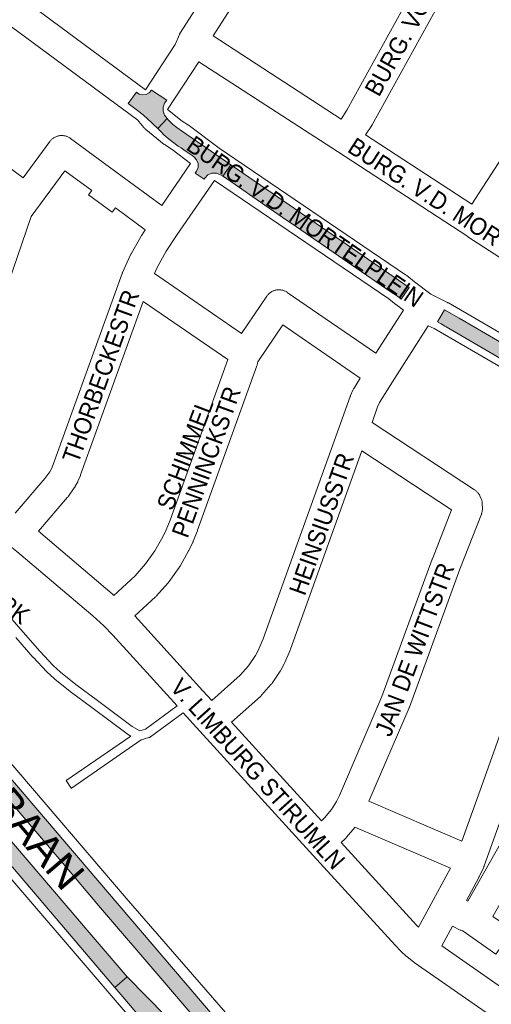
# Paper-space layout 'Layout1' of a CAD drawing. Header units: metres. Extents: x 123097 to 144122, y 392739 to 407589.
# Tile 140 of 256: x 131912 to 132122, y 395532 to 395970. Entities that reach past the tile are written whole.
import ezdxf
from ezdxf.enums import TextEntityAlignment as Align

# ---------------------------------------------------------------- set-up
doc = ezdxf.new("R2010")
doc.units = ezdxf.units.M
doc.header["$MEASUREMENT"] = 0
for name, color, linetype, lineweight in [('gs-anno-wegen algemeen tekst', 7, 'Continuous', 0), ('gs-knt-hoofdweg', 7, 'Continuous', 0), ('gs-knt-paden', 7, 'Continuous', 0), ('gs-knt-wegen algemeen', 7, 'Continuous', 0), ('ir-ARC-asfalt-hoofdwegen-te inspecteren', 5, 'Continuous', 0)]:
    doc.layers.add(name, color=color, linetype=linetype, lineweight=lineweight)
doc.styles.add('Style-Arial', font='arial.ttf')

psp = doc.layouts.get("Layout1")

# ---------------------------------------------------------------- hatches: boundary and pattern name
at = {"layer": 'ir-ARC-asfalt-hoofdwegen-te inspecteren', "linetype": 'Continuous', "lineweight": 13, "extrusion": (0, 0, -1)}
psp.add_hatch(color=5, dxfattribs=at).paths.add_polyline_path([(-131970.615, 395938.203), (-131969.575, 395937.048), (-131968.201, 395936.321), (-131966.66, 395936.113), (-131965.142, 395936.449), (-131963.833, 395937.287), (-131960.212, 395932.268), (-131965.542, 395928.254), (-131967.117, 395926.992), (-131968.632, 395925.69), (-131973.33, 395921.202), (-131977.492, 395925.712), (-131976.364, 395927.135), (-131975.766, 395928.849), (-131975.764, 395930.665), (-131976.359, 395932.381), (-131977.308, 395933.835)], flags=0)
at = {"layer": 'ir-ARC-asfalt-hoofdwegen-te inspecteren', "linetype": 'Continuous', "lineweight": 13}
for points in [[(131977.492, 395925.712), (131973.33, 395921.202), (131974.667, 395919.795), (131976.054, 395918.438), (131976.879, 395917.676), (131977.933, 395916.813), (131982.433, 395913.43), (131983.695, 395912.58), (131985.522, 395911.35), (131988.619, 395909.271), (131989.43, 395908.663), (131990.614, 395907.345), (131991.244, 395905.689), (131991.235, 395903.917), (131990.588, 395902.267), (131989.95, 395901.33), (131993.952, 395898.645), (131994.276, 395899.128), (131995.63, 395900.571), (131997.438, 395901.376), (131999.416, 395901.416), (132001.255, 395900.685), (132002.231, 395900.037), (132005.865, 395905.074), (131984.366, 395919.845), (131981.883, 395921.598), (131979.95, 395923.196), (131978.173, 395924.966)], [(131633.086, 395916.113), (131634.341, 395914.74), (131645.381, 395901.978), (131683.957, 395856.657), (131742.762, 395787.763), (131781.537, 395742.437), (131820.845, 395696.358), (131898.684, 395605.153), (131954.265, 395539.868), (131959.769, 395544.554), (131941.172, 395566.289), (131938.717, 395569.164), (131904.155, 395609.641), (131865.188, 395655.303), (131826.211, 395701.066), (131786.879, 395747.063), (131748.094, 395792.513), (131728.558, 395815.422), (131689.469, 395861.304), (131666.664, 395887.952), (131650.632, 395906.685), (131639.927, 395919.446), (131638.601, 395920.984)], [(132079.771, 395846.696), (132081.531, 395845.475), (132085.056, 395850.603), (132041.348, 395880.699), (132036.6, 395883.926), (132034.068, 395885.661), (132026.522, 395890.833), (132018.915, 395896.108), (132005.865, 395905.074), (132002.231, 395900.037), (132004.265, 395898.641), (132018.992, 395888.519), (132030.582, 395880.547), (132033.105, 395878.829), (132063.707, 395857.745), (132072.705, 395851.568), (132077.067, 395848.573)], [(131725.055, 395836.334), (131729.116, 395831.912), (131732.417, 395827.656), (131756.388, 395799.637), (131795.424, 395753.839), (131873.444, 395662.543), (131932.013, 395593.977), (131947.091, 395576.311), (131975.548, 395542.968), (132023.919, 395486.416), (132034.177, 395474.411), (132058.008, 395446.521), (132063.19, 395451.145), (132029.41, 395490.536), (131980.33, 395547.935), (131937.26, 395598.458), (131878.69, 395667.025), (131800.675, 395758.315), (131761.64, 395804.113), (131737.66, 395832.142), (131730.254, 395840.788)], [(132145.838, 395814.509), (132143.178, 395816.06), (132134.102, 395821.35), (132120.696, 395829.133), (132107.154, 395837.037), (132100.719, 395840.756), (132097.609, 395835.434), (132099.283, 395834.446), (132100.889, 395833.499), (132101.473, 395833.155), (132117.467, 395823.826), (132140.287, 395810.563), (132143.091, 395808.933), (132179.035, 395788.043), (132179.062, 395788.027), (132182.182, 395793.394), (132177.11, 395796.321), (132148.917, 395812.715)], [(132054.961, 395443.871), (132031.104, 395471.786), (132019.056, 395485.883), (132009.562, 395493.192), (132007.123, 395495.116), (132004.867, 395497.253), (131993.92, 395509.839), (131959.769, 395544.554), (131954.265, 395539.868), (131958.677, 395534.685), (131983.558, 395505.283), (131987.193, 395500.625), (131990.648, 395495.832), (131997.275, 395485.978), (132000.636, 395480.893), (132004.475, 395476.159), (132015.424, 395463.405), (132020.758, 395456.914), (132032.551, 395445.842), (132032.58, 395446.53), (132033.034, 395447.048), (132033.712, 395447.169), (132034.316, 395446.839), (132038.586, 395441.808), (132042.928, 395436.692), (132044.45, 395434.731)]]:
    psp.add_hatch(color=5, dxfattribs=at).paths.add_polyline_path(points, flags=0)

# ---------------------------------------------------------------- linework, layer by layer
at = {"layer": 'gs-knt-hoofdweg', "color": 7, "linetype": 'Continuous', "flags": 128}
for points in [[(131655.892, 395934.709), (131709.792, 395868.968), (131744.336, 395831.882), (131744.597, 395831.589), (131808.365, 395756.021), (131959.343, 395579.464), (132073.385, 395448.407), (132073.611, 395448.135), (132073.824, 395447.854), (132074.026, 395447.564), (132074.214, 395447.264), (132074.389, 395446.957), (132074.55, 395446.643), (132074.697, 395446.321), (132074.83, 395445.994), (132076.565, 395441.427)], [(132012.799, 395462.61), (131998.95, 395482.274), (131852.708, 395652.608), (131792.783, 395722.152), (131792.742, 395722.2), (131688.972, 395844.544), (131630.951, 395911.354)]]:
    psp.add_lwpolyline(points, dxfattribs=at)
at = {"layer": 'gs-knt-paden', "color": 7, "linetype": 'Continuous', "flags": 128}
psp.add_lwpolyline([(131903.78, 395738.805), (131891.293, 395721.934), (131893.844, 395719.16), (131896.332, 395716.83), (131896.4, 395716.763), (131900.189, 395712.861), (131900.255, 395712.79), (131905.744, 395706.561), (131905.755, 395706.548), (131912.494, 395698.767), (131920.917, 395689.213), (131926.902, 395682.809), (131930.127, 395679.796), (131936.911, 395674.401), (131946.517, 395667.311), (131962.011, 395655.761), (131965.359, 395653.773), (131967.956, 395654.527), (131981.94, 395664.846)], dxfattribs=at)
psp.add_lwpolyline([(131984.658, 395661.856), (131970.054, 395651.08), (131969.982, 395651.029), (131969.907, 395650.981), (131969.83, 395650.936), (131969.752, 395650.895), (131969.671, 395650.858), (131969.589, 395650.824), (131969.506, 395650.793), (131969.421, 395650.767), (131965.955, 395649.76), (131934.965, 395628.387, -0.3903244), (131934.952, 395628.39), (131932.68, 395631.683, -0.3903261), (131932.682, 395631.696), (131961.358, 395651.473), (131959.868, 395652.358), (131959.808, 395652.394), (131959.75, 395652.433), (131959.693, 395652.475), (131944.119, 395664.086), (131934.494, 395671.188), (131934.437, 395671.232), (131927.562, 395676.7), (131927.5, 395676.751), (131927.441, 395676.804), (131924.108, 395679.918), (131924.059, 395679.966), (131924.012, 395680.015), (131917.96, 395686.49), (131917.921, 395686.533), (131910.239, 395695.245)], format="xyb", dxfattribs=at)
at = {"layer": 'gs-knt-wegen algemeen', "color": 7, "linetype": 'Continuous', "flags": 128}
for points in [[(132131.42, 396182.773), (132052.546, 396047.961), (132052.517, 396047.911), (132047.294, 396039.162), (132047.181, 396038.981), (131997.91, 395962.276)], [(131967.847, 395938.41), (131981.082, 395958.509), (131982.935, 395962.881), (131983.036, 395963.103), (131983.101, 395963.236), (131983.14, 395963.317), (131983.178, 395963.387), (131983.293, 395963.597), (131983.333, 395963.663), (131983.452, 395963.858), (132036.169, 396045.928), (132038.049, 396049.076)], [(132054.758, 395925.416), (132057.319, 395929.366), (132119.498, 396041.929), (132119.639, 396042.172), (132124.922, 396050.829)], [(132134.434, 396041.422), (132130.826, 396035.51), (132068.604, 395922.869), (132068.49, 395922.67), (132068.368, 395922.475), (132065.675, 395918.322)], [(132112.79, 395887.641), (132139.557, 395928.689), (132139.584, 395928.73), (132142.539, 395933.187), (132155.21, 395955.615), (132176.305, 395994.531), (132187.014, 396015.827)], [(131912.766, 395979.245), (131967.847, 395938.41)], [(131964.449, 395924.973), (131905.018, 395968.782)], [(131997.91, 395962.276), (132054.758, 395925.416)], [(131991.62, 395950.837), (131977.698, 395929.696)], [(132235.191, 395792.806), (132175.042, 395831.753), (132175.039, 395831.755), (132111.148, 395873.172), (132111.137, 395873.18), (132053.131, 395910.953), (131991.62, 395950.837)], [(131873.614, 395928.816), (131913.593, 395899.292), (131925.421, 395915.427), (131925.61, 395915.672), (131925.811, 395915.909), (131926.022, 395916.136), (131926.245, 395916.352), (131926.477, 395916.557), (131926.719, 395916.751), (131926.97, 395916.934), (131927.23, 395917.104), (131927.497, 395917.262), (131927.771, 395917.407), (131928.052, 395917.538), (131928.339, 395917.656), (131928.631, 395917.76), (131928.928, 395917.85), (131929.229, 395917.926), (131929.533, 395917.988), (131929.84, 395918.035), (131930.148, 395918.067), (131930.458, 395918.084), (131930.768, 395918.087), (131931.079, 395918.075), (131931.388, 395918.048), (131931.695, 395918.007), (131932, 395917.951), (131932.302, 395917.88), (131932.601, 395917.795), (131932.895, 395917.696), (131933.184, 395917.584), (131933.467, 395917.457), (131933.744, 395917.317), (131934.014, 395917.164), (131934.276, 395916.999), (131934.53, 395916.821), (131956.975, 395900.298), (131975.099, 395886.957)], [(131977.698, 395929.696), (131984.157, 395924.498), (131987.058, 395922.608), (131987.24, 395922.485), (131987.417, 395922.356), (132000.636, 395912.412), (132000.639, 395912.411), (132000.641, 395912.408)], [(131964.452, 395924.971), (131964.449, 395924.973)], [(131964.452, 395924.971), (131964.449, 395924.973)], [(131987.955, 395905.659), (131979.766, 395911.82), (131976.776, 395913.768), (131976.596, 395913.889), (131976.42, 395914.017), (131976.248, 395914.15), (131968.113, 395920.697), (131967.904, 395920.873), (131967.702, 395921.058), (131967.508, 395921.251), (131967.323, 395921.452), (131967.146, 395921.66), (131964.965, 395924.34), (131964.452, 395924.971)], [(132065.675, 395918.322), (132112.79, 395887.641)], [(132000.641, 395912.408), (132083.459, 395856.26), (132083.688, 395856.098), (132083.91, 395855.925), (132087.315, 395853.16), (132094.604, 395847.627), (132102.059, 395843.926), (132102.241, 395843.832), (132102.419, 395843.733), (132131.191, 395827.12), (132131.229, 395827.097), (132181.616, 395797.546), (132181.777, 395797.448), (132189.97, 395792.318), (132199.662, 395789.603), (132230.856, 395782.258)], [(131975.099, 395886.957), (131987.955, 395905.659)], [(131998.553, 395898.094), (131982.04, 395874.07), (131977.154, 395866.792), (131973.036, 395859.478), (131971.852, 395856.861)], [(132082.441, 395840.514), (132079.358, 395842.854), (132079.19, 395842.986), (132075.92, 395845.641), (131998.553, 395898.094)], [(131909.979, 395750.389), (131923.26, 395765.793), (131925.44, 395768.832), (131926.14, 395770.153), (131926.897, 395771.968), (131957.554, 395856.797), (131957.6, 395856.917), (131957.683, 395857.124), (131957.745, 395857.268), (131961.292, 395865.107), (131961.416, 395865.365), (131961.55, 395865.617), (131965.934, 395873.403), (131966.064, 395873.623), (131966.202, 395873.838), (131967.775, 395876.181)], [(131971.852, 395856.861), (132010.549, 395830.231), (132021.8, 395846.745), (132021.981, 395846.997), (132022.174, 395847.241), (132022.378, 395847.475), (132022.593, 395847.699), (132022.819, 395847.912), (132023.054, 395848.115), (132023.299, 395848.306), (132023.553, 395848.485), (132023.815, 395848.652), (132024.085, 395848.806), (132024.362, 395848.947), (132024.645, 395849.075), (132024.934, 395849.189), (132025.228, 395849.289), (132025.526, 395849.375), (132025.829, 395849.447), (132026.134, 395849.504), (132026.442, 395849.547), (132026.751, 395849.575), (132027.062, 395849.588), (132027.372, 395849.586), (132027.682, 395849.57), (132027.991, 395849.538), (132028.299, 395849.492), (132028.603, 395849.431), (132028.905, 395849.356), (132029.202, 395849.267), (132029.495, 395849.163), (132029.783, 395849.046), (132030.065, 395848.915), (132030.34, 395848.771), (132030.608, 395848.614), (132030.868, 395848.444), (132070.229, 395821.386)], [(131966.932, 395844.441), (131939.088, 395767.395), (131938.975, 395767.104), (131938.042, 395764.865), (131937.919, 395764.588), (131937.784, 395764.318), (131936.735, 395762.343), (131936.593, 395762.088), (131936.44, 395761.841), (131936.275, 395761.6), (131933.671, 395757.969), (131933.496, 395757.737), (131933.312, 395757.512), (131920.306, 395742.427)], [(131953.899, 395713.89), (131963.272, 395722.593), (131967.968, 395727.899), (131972.082, 395733.649), (131975.624, 395739.865), (131977.084, 395742.963), (131978.854, 395747.384), (132004.5, 395818.589), (131966.932, 395844.441)], [(132070.229, 395821.386), (132082.441, 395840.514)], [(132063.263, 395810.375), (132028.879, 395834.011), (132017.726, 395817.641), (132017.703, 395817.366), (132017.662, 395817.059), (132017.607, 395816.754), (132017.538, 395816.453), (132017.454, 395816.155), (132017.356, 395815.861), (131991.065, 395742.865), (131990.984, 395742.652), (131989.1, 395737.944), (131989.025, 395737.765), (131988.944, 395737.587), (131987.293, 395734.085), (131987.182, 395733.859), (131987.061, 395733.638), (131983.228, 395726.911), (131983.114, 395726.718), (131982.993, 395726.53), (131982.866, 395726.346), (131978.36, 395720.049), (131978.226, 395719.868), (131978.087, 395719.693), (131977.941, 395719.522), (131972.81, 395713.725), (131972.593, 395713.492), (131972.365, 395713.27), (131963.229, 395704.786)], [(132093.499, 395833.64), (132077.594, 395808.726)], [(132178.308, 395784.259), (132174.947, 395786.363), (132124.662, 395815.855), (132096.086, 395832.355), (132093.499, 395833.64)], [(131997.365, 395667.234), (132009.95, 395678.461), (132013.583, 395682.604), (132016.715, 395687.245), (132017.935, 395689.486), (132020.139, 395694.608), (132054.578, 395790.299), (132058.823, 395802.21), (132058.895, 395802.404), (132058.974, 395802.596), (132060.052, 395805.104), (132060.155, 395805.331), (132060.267, 395805.555), (132060.387, 395805.774), (132060.516, 395805.989), (132063.263, 395810.375)], [(132077.594, 395808.726), (132071.816, 395799.502), (132071.018, 395797.645), (132068.556, 395790.735)], [(132068.556, 395790.735), (132114.106, 395760.793), (132114.359, 395760.618), (132114.604, 395760.431), (132114.839, 395760.233), (132115.065, 395760.024), (132115.28, 395759.804), (132115.485, 395759.575), (132115.679, 395759.336), (132115.862, 395759.089), (132116.032, 395758.832), (132116.19, 395758.569), (132116.336, 395758.298), (132116.469, 395758.02), (132116.932, 395756.989), (132117.044, 395756.722), (132117.145, 395756.451), (132117.234, 395756.175), (132117.31, 395755.895), (132117.374, 395755.613), (132117.425, 395755.328), (132117.463, 395755.041), (132117.489, 395754.752), (132117.501, 395754.463), (132117.544, 395752.476), (132117.544, 395752.189), (132117.532, 395751.903), (132117.506, 395751.618), (132117.469, 395751.334), (132117.418, 395751.052), (132117.356, 395750.772), (132117.281, 395750.495), (132117.194, 395750.222), (132117.095, 395749.954), (132107.491, 395725.519), (132085.111, 395664.372), (132085.047, 395664.202), (132084.978, 395664.035), (132067.121, 395622.552)], [(132108.46, 395604.807), (132117.904, 395631.183), (132157.893, 395743.438), (132161.321, 395753.06), (132161.389, 395753.244), (132164.803, 395761.979), (132164.91, 395762.237), (132165.029, 395762.491), (132165.158, 395762.74), (132168.196, 395768.279), (132168.299, 395768.456), (132168.353, 395768.549), (132168.405, 395768.633), (132178.308, 395784.259)], [(132064.035, 395778.126), (132032.322, 395690.012), (132032.252, 395689.827), (132032.177, 395689.644), (132029.776, 395684.064), (132029.651, 395683.791), (132029.514, 395683.524), (132028.001, 395680.747), (132027.847, 395680.479), (132027.68, 395680.219), (132024.145, 395674.98), (132023.987, 395674.756), (132023.82, 395674.538), (132023.643, 395674.328), (132019.475, 395669.576), (132019.296, 395669.38), (132019.109, 395669.192), (132018.915, 395669.011), (132006.126, 395657.602)], [(132046.013, 395613.785), (132047.456, 395615.13), (132050.511, 395618.829), (132052.713, 395622.357), (132054.032, 395625.074), (132072.947, 395669.016), (132095.291, 395730.066), (132095.345, 395730.21), (132103.883, 395751.932), (132064.035, 395778.126)], [(131920.306, 395742.427), (131953.051, 395714.657), (131953.22, 395714.508), (131953.899, 395713.89)], [(131981.94, 395664.846), (131953.398, 395696.245), (131949.409, 395700.375), (131944.543, 395704.8), (131910.755, 395733.456), (131907.057, 395736.437), (131903.78, 395738.805)], [(131963.229, 395704.786), (131993.381, 395671.616), (131997.365, 395667.234)], [(132141.445, 395513.2), (132134.203, 395518.508), (132128.066, 395522.617), (132127.972, 395522.681), (132087.267, 395550.984), (132087.208, 395551.025), (132087.009, 395551.173), (132086.957, 395551.213), (132086.952, 395551.217), (132084.077, 395553.484), (132083.906, 395553.624), (132083.739, 395553.77), (132081.396, 395555.891), (132081.245, 395556.032), (132081.098, 395556.178), (132078.895, 395558.443), (132078.754, 395558.593), (132040.819, 395600.15), (131992.072, 395653.7), (131984.658, 395661.856)], [(132006.126, 395657.602), (132046.013, 395613.785)], [(132067.121, 395622.552), (132108.46, 395604.807)], [(132127.953, 395620.624), (132118.384, 395593.899), (132118.317, 395593.726), (132118.252, 395593.564), (132118.152, 395593.337), (132116.111, 395588.971), (132116.025, 395588.795), (132115.934, 395588.621), (132110.416, 395578.463)], [(132110.416, 395578.463), (132111.086, 395578.146), (132133.087, 395617.107), (132133.616, 395618.549)], [(132060.951, 395611.031), (132060.825, 395610.871), (132057.224, 395606.511), (132057.04, 395606.298), (132056.846, 395606.092), (132056.643, 395605.895), (132054.785, 395604.162)], [(132103.394, 395592.813), (132060.951, 395611.031)], [(132054.785, 395604.162), (132088.301, 395567.447), (132089.143, 395566.581), (132095.689, 395578.629)], [(132095.693, 395578.636), (132103.394, 395592.813)], [(132095.689, 395578.629), (132095.691, 395578.633), (132095.693, 395578.636)], [(132095.689, 395578.629), (132095.691, 395578.633), (132095.693, 395578.636)]]:
    psp.add_lwpolyline(points, dxfattribs=at)
for points in [[(131967.775, 395876.181), (131954.51, 395885.945), (131953.101, 395884.021, -0.3845538), (131953.087, 395884.019), (131942.601, 395891.705, -0.3845598), (131942.599, 395891.718), (131944.025, 395893.664), (131932.065, 395902.468), (131917.115, 395882.072), (131888.618, 395798.914), (131888.539, 395798.695), (131888.452, 395798.479), (131886.778, 395794.537), (131886.678, 395794.314), (131886.57, 395794.095), (131886.454, 395793.88), (131885.249, 395791.747), (131885.119, 395791.526), (131884.979, 395791.311), (131884.832, 395791.101), (131874.034, 395776.366)], [(132145.8, 395613.959), (132145.129, 395612.128), (132145.033, 395611.881), (132144.927, 395611.639), (132144.811, 395611.4), (132144.686, 395611.167), (132122.25, 395571.437), (132130.999, 395565.225, -0.3845643), (132131.001, 395565.211), (132123.473, 395554.611, -0.3845617), (132123.46, 395554.609), (132108.953, 395564.911), (132108.851, 395564.934), (132108.545, 395565.019), (132108.244, 395565.119), (132107.948, 395565.234), (132107.658, 395565.363), (132104.191, 395567.005), (132099.487, 395558.345), (132135.357, 395533.404), (132141.562, 395529.249), (132141.788, 395529.091), (132149.502, 395523.437)]]:
    psp.add_lwpolyline(points, format="xyb", dxfattribs=at)
at = {"layer": 'ir-ARC-asfalt-hoofdwegen-te inspecteren', "color": 5, "linetype": 'Continuous', "lineweight": 13}
for points in [[(131970.615, 395938.203), (131969.575, 395937.048), (131968.201, 395936.321), (131966.66, 395936.113), (131965.142, 395936.449), (131963.833, 395937.287), (131960.212, 395932.268), (131965.542, 395928.254), (131967.117, 395926.992), (131968.632, 395925.69), (131973.33, 395921.202), (131977.492, 395925.712), (131976.364, 395927.135), (131975.766, 395928.849), (131975.764, 395930.665), (131976.359, 395932.381), (131977.308, 395933.835)], [(131977.492, 395925.712), (131973.33, 395921.202), (131974.667, 395919.795), (131976.054, 395918.438), (131976.879, 395917.676), (131977.933, 395916.813), (131982.433, 395913.43), (131983.695, 395912.58), (131985.522, 395911.35), (131988.619, 395909.271), (131989.43, 395908.663), (131990.614, 395907.345), (131991.244, 395905.689), (131991.235, 395903.917), (131990.588, 395902.267), (131989.95, 395901.33), (131993.952, 395898.645), (131994.276, 395899.128), (131995.63, 395900.571), (131997.438, 395901.376), (131999.416, 395901.416), (132001.255, 395900.685), (132002.231, 395900.037), (132005.865, 395905.074), (131984.366, 395919.845), (131981.883, 395921.598), (131979.95, 395923.196), (131978.173, 395924.966)], [(132079.771, 395846.696), (132081.531, 395845.475), (132085.056, 395850.603), (132041.348, 395880.699), (132036.6, 395883.926), (132034.068, 395885.661), (132026.522, 395890.833), (132018.915, 395896.108), (132005.865, 395905.074), (132002.231, 395900.037), (132004.265, 395898.641), (132018.992, 395888.519), (132030.582, 395880.547), (132033.105, 395878.829), (132063.707, 395857.745), (132072.705, 395851.568), (132077.067, 395848.573)], [(131725.055, 395836.334), (131729.116, 395831.912), (131732.417, 395827.656), (131756.388, 395799.637), (131795.424, 395753.839), (131873.444, 395662.543), (131932.013, 395593.977), (131947.091, 395576.311), (131975.548, 395542.968), (132023.919, 395486.416), (132034.177, 395474.411), (132058.008, 395446.521), (132063.19, 395451.145), (132029.41, 395490.536), (131980.33, 395547.935), (131937.26, 395598.458), (131878.69, 395667.025), (131800.675, 395758.315), (131761.64, 395804.113), (131737.66, 395832.142), (131730.254, 395840.788)], [(132145.838, 395814.509), (132143.178, 395816.06), (132134.102, 395821.35), (132120.696, 395829.133), (132107.154, 395837.037), (132100.719, 395840.756), (132097.609, 395835.434), (132099.283, 395834.446), (132100.889, 395833.499), (132101.473, 395833.155), (132117.467, 395823.826), (132140.287, 395810.563), (132143.091, 395808.933), (132179.035, 395788.043), (132179.062, 395788.027), (132182.182, 395793.394), (132177.11, 395796.321), (132148.917, 395812.715)]]:
    psp.add_lwpolyline(points, close=True, dxfattribs=at)
at = {"layer": 'ir-ARC-asfalt-hoofdwegen-te inspecteren', "color": 5, "linetype": 'Continuous', "lineweight": 13, "flags": 128}
psp.add_lwpolyline([(131633.086, 395916.113), (131634.341, 395914.74), (131645.381, 395901.978), (131683.957, 395856.657), (131742.762, 395787.763), (131781.537, 395742.437), (131820.845, 395696.358), (131898.684, 395605.153), (131954.265, 395539.868), (131959.769, 395544.554), (131941.172, 395566.289), (131938.717, 395569.164), (131904.155, 395609.641), (131865.188, 395655.303), (131826.211, 395701.066), (131786.879, 395747.063), (131748.094, 395792.513), (131728.558, 395815.422), (131689.469, 395861.304), (131666.664, 395887.952), (131650.632, 395906.685), (131639.927, 395919.446), (131638.601, 395920.984)], close=True, dxfattribs=at)
at = {"layer": 'ir-ARC-asfalt-hoofdwegen-te inspecteren', "color": 5, "linetype": 'Continuous', "lineweight": 13}
psp.add_lwpolyline([(131993.92, 395509.839), (131959.769, 395544.554), (131954.265, 395539.868), (131958.677, 395534.685), (131983.558, 395505.283)], dxfattribs=at)

# ---------------------------------------------------------------- texts
at = {"layer": 'gs-anno-wegen algemeen tekst', "color": 7, "style": 'Style-Arial', "width": 0.909091}
for s, rotation, p in [('BURG. VONK DE BOTHSTR', 60.7846, (132099.248, 395992.201)), ('BURG. V.D. MORTELPLEIN', 325.34633, (132038.779, 395879.928)), ('BURG. V.D. MORTELPLEIN', 327.05085, (132111.401, 395880.558)), ('THORBECKESTR', 70.12836, (131948.038, 395811.202)), ('PENNINCKSTR', 70.08759, (131994.893, 395773.175)), ('SCHIMMEL', 69.16607, (131985.485, 395776.564)), ('HEINSIUSSTR', 70.4525, (132046.085, 395745.651)), ('BARONIEPARK', 324.40115, (131886.314, 395724.351)), ('JAN DE WITTSTR', 69.3648, (132087.43, 395689.917)), ('V. LIMBURG STIRUMLN', 311.97304, (132017.768, 395634.684))]:
    psp.add_text(s, height=7.7, rotation=rotation, dxfattribs=at).set_placement(p, align=Align.MIDDLE_CENTER)
at = {"layer": 'gs-anno-wegen algemeen tekst', "color": 7, "style": 'Style-Arial'}
psp.add_text('BARONIEBAAN', height=13.6, rotation=310.3154, dxfattribs=at).set_placement((131892.258, 395638.591), align=Align.MIDDLE_CENTER)

doc.saveas('drawing.dxf')
